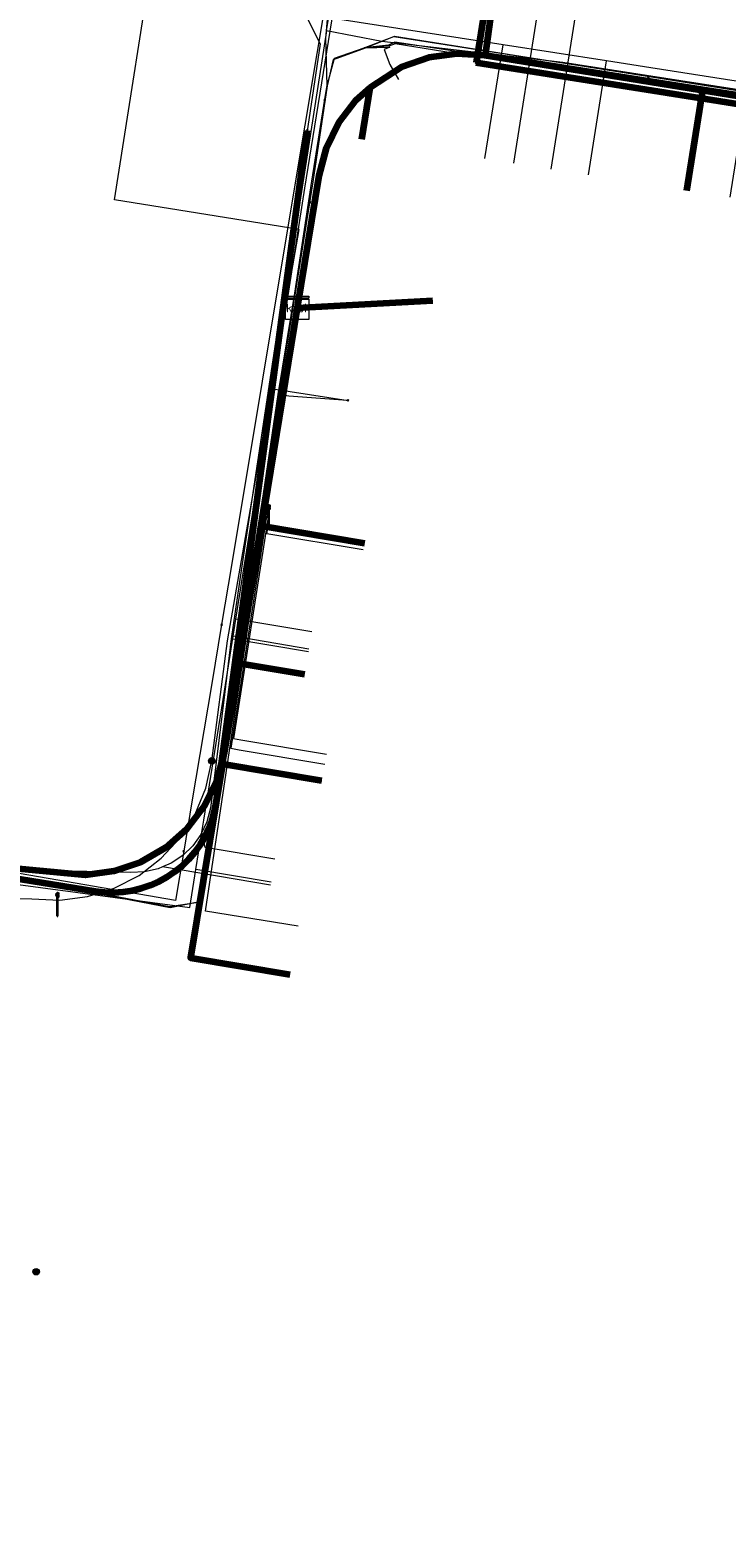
# Model space of a CAD drawing. Extents: x 152558 to 154479, y 462974 to 463683.
# Tile 156 of 256: x 153363 to 153387, y 463370 to 463421. Entities that reach past the tile are written whole.
import ezdxf
from ezdxf.enums import TextEntityAlignment as Align
from ezdxf.lldxf.tags import DXFTag

# ---------------------------------------------------------------- set-up
doc = ezdxf.new("R2010")
doc.units = 0
doc.header["$LTSCALE"] = 0.2
doc.layers.get('0').update_dxf_attribs({"linetype": 'CONTINUOUS'})
for name, color, linetype, lineweight in [('B-RO-KL-DATA_COAXIAAL_17_ZIGGO BV-G', 90, 'KL-DATA-N', 18), ('B-RO-KL-DATA_COAXIAAL_7_ZIGGO BV-G', 90, 'KL-DATA-N', 18), ('B-RO-KL-DATA_EUROFIBER NEDERLAND BV-G', 90, 'KL-DATA-N', 18), ('B-RO-KL-DATA_HULPSTUK_KPN BV-S', 90, 'CONTINUOUS', 25), ('B-RO-KL-DATA_HULPSTUK_REGGEFIBER OPERATOR BV-S', 90, 'CONTINUOUS', 25), ('B-RO-KL-DATA_HULPSTUK_STEDIN NETBEHEER BV-S', 90, 'CONTINUOUS', 25), ('B-RO-KL-DATA_HULPSTUK_ZIGGO BV-S', 90, 'CONTINUOUS', 25), ('B-RO-KL-DATA_KABELBED_KPN BV-G', 90, 'CONTINUOUS', 100), ('B-RO-KL-DATA_KABELBED_ZIGGO BV-G', 90, 'CONTINUOUS', 100), ('B-RO-KL-DATA_REGGEFIBER OPERATOR BV-G', 90, 'KL-DATA-N', 18), ('B-RO-KL-DATA_STEDIN NETBEHEER BV-G', 90, 'KL-DATA-N', 18), ('B-RO-KL-ET_LS_400 V_STEDIN NETBEHEER BV-G', 190, 'KL-LS-N', 18), ('B-RO-KL-ET_LS_GEMEENTE AMERSFOORT-S', 190, 'CONTINUOUS', 25), ('B-RO-KL-GAS_LD_KOPER_22_0.1 BAR_STEDIN NETBEHEER BV-G', 50, 'KL-GAS-LD-N', 18), ('B-RO-KL-GAS_LD_PVC_63_0.1 BAR_STEDIN NETBEHEER BV-G', 50, 'KL-GAS-LD-N', 18), ('B-RO-KL-WATER_100_VITENS-G', 170, 'KL-WATER-N', 18), ('B-RO-KL-WATER_HULPSTUK_VITENS-S', 170, 'CONTINUOUS', 25)]:
    doc.layers.add(name, color=color, linetype=linetype, lineweight=lineweight)
doc.styles.add('NLCS-ISO', font='NLCS-ISO.ttf')
tags = doc.linetypes.add('KL-DATA-N', pattern='A,4,-1,[101,NLCS.SHX,S=0.5,R=0,X=0,Y=0],-1,4,-1,["D",Standard,S=1,R=0,X=-0.25,Y=-0.5],-1.5', length=12.5).pattern_tags.tags
tags[18] = DXFTag(74, 10)
tags = doc.linetypes.add('KL-GAS-LD-N', pattern='A,4,-1,[69,NLCS.SHX,S=0.5,R=0,X=0,Y=0],-1,4,-1,["L",Standard,S=1,R=0,X=0.25,Y=-0.5],-2', length=13).pattern_tags.tags
tags[18] = DXFTag(74, 10)
tags = doc.linetypes.add('KL-LS-N', pattern='A,4,-1,[103,NLCS.SHX,S=0.75,R=0,X=0,Y=0],-1,4,-1,["L",Standard,S=1,R=0,X=0,Y=-0.5],-2', length=13).pattern_tags.tags
tags[18] = DXFTag(74, 10)
doc.linetypes.add('KL-WATER-N', pattern='A,7,-0.5,[168,NLCS.SHX,S=0.75,R=0,X=0.75,Y=0],-2', length=9.5)

# ---------------------------------------------------------------- blocks, each defined once
blk = doc.blocks.new('SKL-WTB_HULP_MOF-SO')
at = {"linetype": 'ByBlock', "lineweight": 18}
h = blk.add_hatch(color=0, dxfattribs=at)
h.dxf.hatch_style = 1
h.paths.add_polyline_path([(-0.5625, 0, 1), (0.5625, 0, 1)])
at = {"color": 0, "linetype": 'ByBlock', "lineweight": 18}
blk.add_circle((0, 0), 0.5625, dxfattribs=at)
at = {"color": 0, "linetype": 'ByBlock', "lineweight": 18, "style": 'NLCS-ISO', "flags": 1}
for tag, p in [('TYPE', (1.5, 0)), ('OMSCHRIJVING', (1.5, -3)), ('LABEL', (1.5, -1.5))]:
    blk.add_attdef(tag, p, '', height=1, dxfattribs=at)
blk = doc.blocks.new('SKL-WTB_HULP_KAST-SO')
at = {"color": 0, "linetype": 'ByBlock', "lineweight": 18}
for points in [[(-2, 2), (2, 2), (2, 1.68), (-2, 1.68)], [(-2, 1.52), (2, 1.52), (2, -2), (-2, -2)]]:
    blk.add_lwpolyline(points, close=True, dxfattribs=at)
at = {"color": 0, "linetype": 'ByBlock', "lineweight": 18, "style": 'NLCS-ISO'}
blk.add_text('kast', height=1.5, dxfattribs=at).set_placement((0, 0), align=Align.MIDDLE_CENTER)
at = {"color": 0, "linetype": 'ByBlock', "lineweight": 18, "style": 'NLCS-ISO', "flags": 1}
for tag, p in [('TYPE', (2.5, 0)), ('OMSCHRIJVING', (2.5, -3)), ('LABEL', (2.5, -1.5))]:
    blk.add_attdef(tag, p, '', height=1, dxfattribs=at)
blk = doc.blocks.new('SKL-WTB_HULP_OVERIG-SO')
at = {"color": 0, "linetype": 'ByBlock', "lineweight": 18}
for points in [[(-0.14, 0.14), (0.14, -0.14)], [(0.14, 0.14), (-0.14, -0.14)]]:
    blk.add_lwpolyline(points, dxfattribs=at)
at = {"color": 0, "linetype": 'ByBlock', "lineweight": 18, "style": 'NLCS-ISO', "flags": 1}
for tag, p in [('TYPE', (1.5, 0)), ('OMSCHRIJVING', (1.5, -3)), ('LABEL', (1.5, -1.5))]:
    blk.add_attdef(tag, p, '', height=1, dxfattribs=at)
blk = doc.blocks.new('SKL-ET_LS_MAST-SO')
for p, q in [((-0.05, 2.07), (0.05, 2.07)), ((-0.05, -2), (0.05, -2))]:
    blk.add_line(p, q)
for points in [[(-0.18, 1.76), (-0.22, 1.76), (-0.22, 1.84), (-0.18, 1.84), (-0.18, 1.79)], [(-0.18, 1.49), (-0.22, 1.49), (-0.22, 1.57), (-0.18, 1.57), (-0.18, 1.52)], [(-0.18, 1.79), (-0.05, 1.79)], [(-0.18, 1.76), (-0.05, 1.76)], [(-0.18, 1.52), (-0.05, 1.52)], [(-0.18, 1.49), (-0.05, 1.49)], [(-0.05, -2), (-0.05, 2.07)], [(0.05, -2), (0.05, 2.07)], [(0.18, 1.92), (0.05, 1.92)], [(0.18, 1.89), (0.05, 1.89)], [(0.18, 1.66), (0.05, 1.66)], [(0.18, 1.63), (0.05, 1.63)], [(0.18, 1.39), (0.05, 1.39)], [(0.18, 1.36), (0.05, 1.36)], [(0.18, 1.89), (0.22, 1.89), (0.22, 1.97), (0.18, 1.97), (0.18, 1.92)], [(0.18, 1.63), (0.22, 1.63), (0.22, 1.71), (0.18, 1.71), (0.18, 1.66)], [(0.18, 1.36), (0.22, 1.36), (0.22, 1.44), (0.18, 1.44), (0.18, 1.39)]]:
    blk.add_lwpolyline(points)

msp = doc.modelspace()

# ---------------------------------------------------------------- linework, layer by layer
at = {"layer": 'B-RO-KL-DATA_COAXIAAL_17_ZIGGO BV-G', "flags": 128}
msp.add_lwpolyline([(153432.978, 463450.397), (153432.974, 463450.403), (153431.887, 463450.601), (153421.224, 463444.916), (153419.515, 463444.005), (153419.241, 463442.436), (153418.421, 463437.737), (153416.41, 463426.217), (153416.1, 463425.096), (153415.58, 463424.056), (153414.868, 463423.136), (153413.992, 463422.37), (153413.343, 463421.995), (153412.986, 463421.788), (153411.885, 463421.411), (153410.733, 463421.253), (153409.573, 463421.322), (153401.464, 463422.591), (153400.377, 463422.761), (153397.094, 463423.275), (153396.089, 463416.927), (153387.253, 463418.326), (153385.771, 463418.561), (153378.312, 463419.741), (153377.337, 463419.799), (153376.369, 463419.666), (153375.446, 463419.347), (153374.602, 463418.855), (153374.362, 463418.643), (153373.87, 463418.208), (153373.278, 463417.432), (153372.848, 463416.555), (153372.597, 463415.612), (153371.854, 463411.073)], dxfattribs=at)
at = {"layer": 'B-RO-KL-DATA_COAXIAAL_7_ZIGGO BV-G', "flags": 128}
for points in [[(153371.854, 463411.073), (153372.597, 463415.612), (153372.848, 463416.555), (153373.278, 463417.432), (153373.87, 463418.208), (153374.362, 463418.643), (153374.602, 463418.855), (153375.446, 463419.347), (153376.369, 463419.666), (153377.337, 463419.799), (153378.312, 463419.741), (153385.771, 463418.561), (153387.253, 463418.326), (153386.702, 463414.87)], [(153371.854, 463411.073), (153372.597, 463415.612), (153372.848, 463416.555), (153373.278, 463417.432), (153373.87, 463418.208), (153374.362, 463418.643), (153374.602, 463418.855), (153375.446, 463419.347), (153376.369, 463419.666), (153377.337, 463419.799), (153378.312, 463419.741), (153385.771, 463418.561), (153387.253, 463418.326), (153396.089, 463416.927), (153398.895, 463416.483), (153400.081, 463416.296), (153406.991, 463415.202), (153406.439, 463411.741)], [(153371.854, 463411.073), (153372.597, 463415.612), (153372.848, 463416.555), (153373.278, 463417.432), (153373.87, 463418.208), (153374.362, 463418.643), (153374.602, 463418.855), (153375.446, 463419.347), (153376.369, 463419.666), (153377.337, 463419.799), (153378.312, 463419.741), (153385.771, 463418.561), (153387.253, 463418.326), (153396.089, 463416.927), (153398.895, 463416.483), (153398.344, 463413.027)], [(153371.854, 463411.073), (153372.597, 463415.612), (153372.848, 463416.555), (153373.278, 463417.432), (153373.87, 463418.208), (153374.362, 463418.643), (153374.602, 463418.855), (153375.446, 463419.347), (153376.369, 463419.666), (153377.337, 463419.799), (153378.312, 463419.741), (153385.771, 463418.561), (153387.253, 463418.326), (153396.089, 463416.927), (153398.895, 463416.483), (153400.081, 463416.296), (153406.991, 463415.202), (153409.08, 463414.871), (153409.949, 463414.651), (153410.767, 463414.279), (153411.504, 463413.768), (153412.138, 463413.133), (153412.649, 463412.395), (153413.019, 463411.577), (153413.237, 463410.706), (153413.296, 463409.811), (153413.194, 463408.919), (153413.038, 463408.165), (153411.514, 463408.48)], [(153374.078, 463416.864), (153374.362, 463418.643), (153373.87, 463418.208), (153373.278, 463417.432), (153372.848, 463416.555), (153372.597, 463415.612), (153371.854, 463411.073)], [(153371.854, 463411.073), (153370.63, 463403.602), (153369.856, 463398.877), (153369.352, 463395.801), (153369.099, 463394.855), (153368.667, 463393.975), (153368.072, 463393.197), (153367.336, 463392.55), (153366.488, 463392.059), (153365.561, 463391.742), (153364.59, 463391.612), (153363.613, 463391.676), (153362.85, 463391.799), (153361.805, 463391.877), (153360.762, 463391.772), (153359.754, 463391.487), (153358.81, 463391.031), (153357.961, 463390.418), (153357.231, 463389.666), (153356.642, 463388.798), (153356.627, 463388.763), (153356.214, 463387.842), (153355.96, 463386.827), (153355.509, 463384.008), (153355.46, 463383.703), (153354.909, 463380.069), (153353.722, 463372.237), (153353.063, 463367.892), (153352.899, 463366.805), (153351.776, 463359.401), (153351.611, 463358.313), (153350.923, 463353.769), (153353.532, 463349.776)], [(153371.854, 463411.073), (153370.63, 463403.602), (153369.856, 463398.877), (153369.352, 463395.801), (153369.099, 463394.855), (153368.667, 463393.975), (153368.072, 463393.197), (153367.336, 463392.55), (153366.488, 463392.059), (153365.561, 463391.742), (153364.59, 463391.612), (153363.613, 463391.676), (153362.85, 463391.799), (153361.805, 463391.877), (153360.762, 463391.772), (153359.754, 463391.487), (153358.81, 463391.031), (153357.961, 463390.418), (153357.231, 463389.666), (153356.642, 463388.798), (153356.627, 463388.763), (153356.214, 463387.842), (153355.96, 463386.827), (153355.509, 463384.008), (153355.46, 463383.703), (153354.909, 463380.069), (153353.722, 463372.237), (153353.063, 463367.892), (153352.899, 463366.805), (153351.776, 463359.401), (153351.611, 463358.313), (153350.923, 463353.769), (153354.633, 463353.163)], [(153371.854, 463411.073), (153370.63, 463403.602), (153369.856, 463398.877), (153369.352, 463395.801), (153369.099, 463394.855), (153368.667, 463393.975), (153368.072, 463393.197), (153367.336, 463392.55), (153366.488, 463392.059), (153365.561, 463391.742), (153364.59, 463391.612), (153363.613, 463391.676), (153362.85, 463391.799), (153361.805, 463391.877), (153360.762, 463391.772), (153359.754, 463391.487), (153358.81, 463391.031), (153357.961, 463390.418), (153357.231, 463389.666), (153356.642, 463388.798), (153356.627, 463388.763), (153356.214, 463387.842), (153355.96, 463386.827), (153355.509, 463384.008), (153355.46, 463383.703), (153354.909, 463380.069), (153353.722, 463372.237), (153353.063, 463367.892), (153352.899, 463366.805), (153351.776, 463359.401), (153351.611, 463358.313), (153355.365, 463357.7)], [(153371.854, 463411.073), (153370.63, 463403.602), (153369.856, 463398.877), (153369.352, 463395.801), (153369.099, 463394.855), (153368.667, 463393.975), (153368.072, 463393.197), (153367.336, 463392.55), (153366.488, 463392.059), (153365.561, 463391.742), (153364.59, 463391.612), (153363.613, 463391.676), (153362.85, 463391.799), (153361.805, 463391.877), (153360.762, 463391.772), (153359.754, 463391.487), (153358.81, 463391.031), (153357.961, 463390.418), (153357.231, 463389.666), (153356.642, 463388.798), (153356.627, 463388.763), (153356.214, 463387.842), (153355.96, 463386.827), (153355.509, 463384.008), (153355.46, 463383.703), (153354.909, 463380.069), (153353.722, 463372.237), (153353.063, 463367.892), (153353.898, 463366.642), (153356.724, 463366.18)], [(153371.854, 463411.073), (153370.63, 463403.602), (153369.856, 463398.877), (153369.352, 463395.801), (153369.099, 463394.855), (153368.667, 463393.975), (153368.072, 463393.197), (153367.336, 463392.55), (153366.488, 463392.059), (153365.561, 463391.742), (153364.59, 463391.612), (153363.613, 463391.676), (153362.85, 463391.799), (153361.805, 463391.877), (153360.762, 463391.772), (153359.754, 463391.487), (153358.81, 463391.031), (153357.961, 463390.418), (153357.231, 463389.666), (153356.642, 463388.798), (153356.627, 463388.763), (153356.214, 463387.842), (153355.96, 463386.827), (153355.509, 463384.008), (153355.46, 463383.703), (153354.909, 463380.069), (153353.722, 463372.237), (153353.063, 463367.892), (153353.898, 463366.642), (153356.233, 463363.145)], [(153371.854, 463411.073), (153370.63, 463403.602), (153369.856, 463398.877), (153369.352, 463395.801), (153369.099, 463394.855), (153368.667, 463393.975), (153368.072, 463393.197), (153367.336, 463392.55), (153366.488, 463392.059), (153365.561, 463391.742), (153364.59, 463391.612), (153363.613, 463391.676), (153362.85, 463391.799), (153361.805, 463391.877), (153360.762, 463391.772), (153359.754, 463391.487), (153358.81, 463391.031), (153357.961, 463390.418), (153357.231, 463389.666), (153356.642, 463388.798), (153356.627, 463388.763), (153356.214, 463387.842), (153355.96, 463386.827), (153355.509, 463384.008), (153355.46, 463383.703), (153354.909, 463380.069), (153353.722, 463372.237), (153357.589, 463371.606)], [(153371.854, 463411.073), (153370.63, 463403.602), (153369.856, 463398.877), (153369.352, 463395.801), (153369.099, 463394.855), (153368.667, 463393.975), (153368.072, 463393.197), (153367.336, 463392.55), (153366.488, 463392.059), (153365.561, 463391.742), (153364.59, 463391.612), (153363.613, 463391.676), (153362.85, 463391.799), (153361.805, 463391.877), (153360.762, 463391.772), (153359.754, 463391.487), (153358.81, 463391.031), (153357.961, 463390.418), (153357.231, 463389.666), (153356.642, 463388.798), (153356.627, 463388.763), (153356.214, 463387.842), (153355.96, 463386.827), (153355.509, 463384.008), (153355.46, 463383.703), (153354.909, 463380.069), (153358.861, 463379.424)], [(153371.854, 463411.073), (153370.63, 463403.602), (153369.856, 463398.877), (153369.352, 463395.801), (153369.099, 463394.855), (153368.667, 463393.975), (153368.072, 463393.197), (153367.336, 463392.55), (153366.488, 463392.059), (153365.561, 463391.742), (153364.59, 463391.612), (153363.613, 463391.676), (153362.85, 463391.799), (153361.805, 463391.877), (153360.762, 463391.772), (153359.754, 463391.487), (153358.81, 463391.031), (153357.961, 463390.418), (153357.231, 463389.666), (153356.642, 463388.798), (153356.627, 463388.763), (153356.214, 463387.842), (153355.96, 463386.827), (153355.509, 463384.008), (153355.46, 463383.703), (153354.909, 463380.069), (153358.861, 463379.424)], [(153371.854, 463411.073), (153370.63, 463403.602), (153369.856, 463398.877), (153369.352, 463395.801), (153369.099, 463394.855), (153368.667, 463393.975), (153368.072, 463393.197), (153367.336, 463392.55), (153366.488, 463392.059), (153365.561, 463391.742), (153364.59, 463391.612), (153363.613, 463391.676), (153362.85, 463391.799), (153361.805, 463391.877), (153360.762, 463391.772), (153359.754, 463391.487), (153358.81, 463391.031), (153357.961, 463390.418), (153357.231, 463389.666), (153356.642, 463388.798), (153356.627, 463388.763), (153356.214, 463387.842), (153355.96, 463386.827), (153355.509, 463384.008), (153358.079, 463383.588)], [(153371.854, 463411.073), (153370.63, 463403.602), (153369.856, 463398.877), (153369.352, 463395.801), (153369.099, 463394.855), (153368.667, 463393.975), (153368.072, 463393.197), (153367.336, 463392.55), (153366.488, 463392.059), (153365.561, 463391.742), (153364.59, 463391.612), (153363.613, 463391.676), (153362.85, 463391.799), (153361.805, 463391.877), (153360.762, 463391.772), (153359.754, 463391.487), (153358.81, 463391.031), (153357.961, 463390.418), (153357.231, 463389.666), (153356.642, 463388.798), (153356.627, 463388.763), (153360.305, 463388.163)], [(153371.854, 463411.073), (153370.63, 463403.602), (153369.856, 463398.877), (153369.352, 463395.801), (153369.289, 463395.416), (153368.2, 463388.771), (153371.608, 463388.197)], [(153371.854, 463411.073), (153370.63, 463403.602), (153369.856, 463398.877), (153369.352, 463395.801), (153369.289, 463395.416), (153372.699, 463394.842)], [(153371.854, 463411.073), (153370.63, 463403.602), (153369.856, 463398.877), (153369.352, 463395.801), (153369.289, 463395.416), (153372.699, 463394.842)], [(153371.854, 463411.073), (153370.63, 463403.602), (153374.162, 463403.007)], [(153371.854, 463411.073), (153376.508, 463411.325)]]:
    msp.add_lwpolyline(points, dxfattribs=at)
at = {"layer": 'B-RO-KL-DATA_EUROFIBER NEDERLAND BV-G', "flags": 128}
for points in [[(153121.5, 463384.9), (153120.6, 463386.5), (153123.3, 463399.8), (153129.3, 463429.9), (153130.1, 463431.2), (153131, 463431.7), (153133.1, 463432.5), (153135.4, 463432.2), (153155.7, 463428.9), (153175.9, 463425.6), (153177.3, 463424.9), (153178, 463423.9), (153178.2, 463422.1), (153177.7, 463418.5), (153178.3, 463418.4), (153182.7, 463417.7), (153183.3, 463417.5), (153183.5, 463419), (153184.2, 463421.4), (153185.5, 463422.5), (153187.6, 463422.9), (153192.8, 463422), (153197.8, 463421.1), (153204.7, 463419.9), (153226.2, 463416), (153236.1, 463414.1), (153237.6, 463412.5), (153238.2, 463410.6), (153238.2, 463409.9), (153238.1, 463408.2), (153238.2, 463407.9), (153238.9, 463407.8), (153243.4, 463406.9), (153243.9, 463406.9), (153244.2, 463408.4), (153245.3, 463410.7), (153248.2, 463412.3), (153249.7, 463412.2), (153268.1, 463409), (153284.8, 463406.1), (153295.5, 463404.3), (153297.5, 463402.9), (153299.2, 463402.5), (153304.9, 463401.2), (153305.2, 463401.2), (153307.1, 463400.8), (153310.9, 463400.6), (153333.1, 463396.6), (153341.8, 463395.1), (153343.9, 463394.2), (153344.3, 463393.8), (153346.4, 463391.9), (153346.5, 463391.6), (153349.1, 463391.3), (153354.7, 463390.6), (153357.3, 463390.9), (153359.8, 463391.2), (153362.3, 463391.5), (153367.5, 463390.5), (153368.5, 463390.7), (153368.7, 463392.2), (153370.7, 463404.7), (153372.4, 463415.4), (153372.9, 463418.7), (153373.1, 463419.6), (153374.2, 463420), (153375.2, 463420.4), (153397.3, 463416.9), (153413.7, 463413.9), (153413.8, 463413.2), (153413.4, 463410.6), (153413.5, 463409.8), (153415.2, 463409.4), (153420.9, 463408.3), (153422.9, 463407.9), (153424.9, 463407.4), (153425.2, 463408), (153426.4, 463412), (153427.3, 463412.7), (153427.9, 463413.6), (153428.6, 463418.2), (153428.6, 463418.5), (153459.6, 463411.9), (153464.6, 463411), (153467, 463411.5), (153467.5, 463411.4), (153468.3, 463410.8)], [(153121.5, 463384.9), (153120.6, 463386.5), (153123.3, 463399.8), (153129.3, 463429.9), (153130.1, 463431.2), (153131, 463431.7), (153133.1, 463432.5), (153135.4, 463432.2), (153155.7, 463428.9), (153175.9, 463425.6), (153177.3, 463424.9), (153178, 463423.9), (153178.2, 463422.1), (153177.7, 463418.5), (153178.3, 463418.4), (153182.7, 463417.7), (153183.3, 463417.5), (153183.5, 463419), (153184.2, 463421.4), (153185.5, 463422.5), (153187.6, 463422.9), (153192.8, 463422), (153197.8, 463421.1), (153204.7, 463419.9), (153226.2, 463416), (153236.1, 463414.1), (153237.6, 463412.5), (153238.2, 463410.6), (153238.2, 463409.9), (153238.1, 463408.2), (153238.2, 463407.9), (153238.9, 463407.8), (153243.4, 463406.9), (153243.9, 463406.9), (153244.2, 463408.4), (153245.3, 463410.7), (153248.2, 463412.3), (153249.7, 463412.2), (153268.1, 463409), (153284.8, 463406.1), (153295.5, 463404.3), (153297.5, 463402.9), (153299.2, 463402.5), (153304.9, 463401.2), (153305.2, 463401.2), (153307.1, 463400.8), (153310.9, 463400.6), (153333.1, 463396.6), (153341.8, 463395.1), (153343.9, 463394.2), (153344.3, 463393.8), (153346.4, 463391.9), (153346.5, 463391.6), (153349.1, 463391.3), (153354.7, 463390.6), (153357.3, 463390.9), (153359.8, 463391.2), (153362.3, 463391.5), (153367.5, 463390.5), (153368.5, 463390.7), (153368.7, 463392.2), (153370.7, 463404.7), (153372.4, 463415.4), (153372.9, 463418.7), (153373.1, 463419.6), (153374.2, 463420), (153375.2, 463420.4), (153397.3, 463416.9), (153413.7, 463413.9), (153413.8, 463413.2), (153413.4, 463410.6), (153413.5, 463409.8), (153415.2, 463409.4), (153420.9, 463408.3), (153422.9, 463407.9), (153424.9, 463407.4), (153425.2, 463408), (153426.4, 463412), (153427.3, 463412.7), (153427.9, 463413.6), (153428.6, 463418.2), (153428.6, 463418.5), (153454.5, 463412.9), (153454.6, 463412.9), (153464.6, 463411), (153467, 463411.5), (153467.5, 463411.4), (153468.28, 463410.709)]]:
    msp.add_lwpolyline(points, dxfattribs=at)
at = {"layer": 'B-RO-KL-DATA_KABELBED_KPN BV-G', "flags": 128}
for points in [[(153379.091, 463426.399), (153378.979, 463425.684), (153377.995, 463419.487)], [(153396.496, 463416.556), (153377.995, 463419.487)], [(153360.881, 463391.716), (153364.924, 463391.064), (153365.243, 463391.027), (153365.564, 463391.018), (153365.885, 463391.038), (153366.202, 463391.087), (153366.514, 463391.163), (153366.818, 463391.266), (153367.112, 463391.396), (153367.393, 463391.552), (153367.659, 463391.731), (153367.909, 463391.934), (153368.139, 463392.158), (153368.349, 463392.401), (153368.536, 463392.662), (153368.699, 463392.939), (153368.837, 463393.229), (153368.949, 463393.53), (153369.034, 463393.84), (153369.091, 463394.156), (153372.202, 463417.165)]]:
    msp.add_lwpolyline(points, dxfattribs=at)
at = {"layer": 'B-RO-KL-DATA_KABELBED_ZIGGO BV-G', "flags": 128}
for points in [[(153378.312, 463419.741), (153379.184, 463426.078)], [(153378.312, 463419.741), (153377.337, 463419.799), (153376.369, 463419.666), (153375.446, 463419.347), (153374.362, 463418.643)], [(153385.771, 463418.561), (153378.312, 463419.741)], [(153374.362, 463418.643), (153373.87, 463418.208), (153373.278, 463417.432), (153372.848, 463416.555), (153372.597, 463415.612), (153371.854, 463411.073)], [(153374.078, 463416.864), (153374.362, 463418.643)], [(153385.22, 463415.105), (153385.771, 463418.561)], [(153387.253, 463418.326), (153385.771, 463418.561)], [(153371.854, 463411.073), (153370.63, 463403.602)], [(153371.854, 463411.073), (153376.508, 463411.325)], [(153370.63, 463403.602), (153369.856, 463398.877)], [(153370.63, 463403.602), (153374.162, 463403.007)], [(153369.856, 463398.877), (153369.352, 463395.801)], [(153372.115, 463398.497), (153369.856, 463398.877)], [(153369.352, 463395.801), (153369.099, 463394.855), (153368.667, 463393.975), (153368.072, 463393.197), (153367.336, 463392.55), (153366.488, 463392.059), (153365.561, 463391.742), (153364.59, 463391.612), (153361.805, 463391.877), (153360.762, 463391.772), (153359.754, 463391.487), (153358.81, 463391.031), (153357.961, 463390.418), (153357.231, 463389.666), (153356.627, 463388.763)], [(153369.289, 463395.416), (153369.352, 463395.801)], [(153369.289, 463395.416), (153368.2, 463388.771), (153371.608, 463388.197)], [(153372.699, 463394.842), (153369.289, 463395.416)]]:
    msp.add_lwpolyline(points, dxfattribs=at)
at = {"layer": 'B-RO-KL-DATA_REGGEFIBER OPERATOR BV-G', "flags": 128}
for points in [[(153131, 463431.7), (153133.1, 463432.5), (153135.4, 463432.2), (153155.7, 463428.9), (153175.9, 463425.6), (153177.3, 463424.9), (153178, 463423.9), (153178.2, 463422.1), (153177.7, 463418.5), (153178.3, 463418.4), (153182.7, 463417.7), (153183.3, 463417.5), (153183.5, 463419), (153184.2, 463421.4), (153185.5, 463422.5), (153187.6, 463422.9), (153190, 463422.5), (153204.7, 463419.9), (153226.2, 463416), (153236.1, 463414.2), (153237.6, 463412.5), (153238.2, 463410.6), (153238.2, 463409.9), (153238.1, 463408.2), (153238.2, 463407.9), (153243.5, 463407), (153243.9, 463406.9), (153244.2, 463408.4), (153245.3, 463410.7), (153248.2, 463412.3), (153249.7, 463412.2), (153268.1, 463409), (153292.7, 463404.7), (153294.7, 463403.4), (153296.2, 463403.2), (153296.4, 463403.1), (153297.5, 463402.9), (153298.4, 463402.6), (153299.2, 463402.5), (153304.9, 463401.2), (153305.2, 463401.2), (153307.1, 463400.8), (153310.9, 463400.6), (153333.1, 463396.6), (153341.8, 463395.1), (153343.9, 463394.2), (153346.4, 463391.9), (153346.5, 463391.6), (153354.7, 463390.6), (153357.3, 463390.9), (153359.8, 463391.2), (153362.3, 463391.5), (153367.5, 463390.5), (153368.5, 463390.7), (153370.7, 463404.7), (153371.2, 463408.1), (153372.4, 463415.4), (153372.9, 463418.7), (153373.1, 463419.6), (153374.2, 463420), (153375.2, 463420.4), (153397.3, 463416.9), (153413.7, 463413.9), (153413.8, 463413.2), (153413.4, 463410.6), (153413.5, 463409.8), (153415.2, 463409.4), (153420.9, 463408.3), (153424.9, 463407.4), (153425.2, 463408), (153426.4, 463412), (153427.3, 463412.7), (153427.9, 463413.5), (153428.6, 463418.2), (153428.6, 463418.5), (153437.4, 463416.7), (153440.9, 463415.8), (153454.5, 463412.9), (153457.3, 463412.3), (153462.1, 463411.4), (153464.6, 463411), (153465.5, 463411.3), (153467, 463411.5), (153467.5, 463411.4), (153474.1, 463405.3), (153477.2, 463402), (153482.8, 463396.5), (153483.4, 463396.1), (153484.5, 463395.7), (153485.1, 463395.1), (153485.4, 463394.6), (153489.3, 463383.7), (153490.1, 463382.6), (153492.1, 463377.5), (153495, 463368.8), (153496.7, 463364.6), (153498.3, 463360.6), (153498.9, 463358.9), (153501, 463356.3), (153505.1, 463353.7), (153510.5, 463352.7), (153530.4, 463349.1), (153532.5, 463348.3), (153547.9, 463345.7), (153551.9, 463346.5), (153555.7, 463348.2), (153557.3, 463348.2), (153558.5, 463347.8), (153561.7, 463345), (153561.8, 463344.9), (153568.5, 463352.7), (153576.9, 463362.5), (153578.8, 463365), (153584.8, 463371.9), (153585.8, 463373.1), (153593.1, 463375.7), (153602.2, 463379), (153603.8, 463379.4), (153605.2, 463379.4), (153609.1, 463378.7), (153626, 463375.8), (153642.2, 463372.7), (153655.9, 463370.3), (153658, 463369.7), (153659.2, 463368.7), (153659.9, 463368.7), (153667.9, 463367.3), (153669, 463367.1), (153668.8, 463368.3), (153670, 463374.4), (153671.1, 463375.4), (153672.1, 463376.5), (153672.7, 463379.1), (153676.2, 463398.8), (153678.8, 463402.6), (153679.5, 463403.8), (153680.4, 463405.6), (153682.6, 463410.3), (153684.2, 463415.8), (153686.1, 463425.6), (153687.2, 463431.7), (153688.2, 463439.2), (153691.7, 463458.3), (153692.5, 463459.2), (153694.5, 463469.3), (153695, 463472.5), (153695.6, 463473), (153696.8, 463473.3), (153714.4, 463468.6), (153734.1, 463463.4), (153764.6, 463455.2), (153795.3, 463447.1), (153824.6, 463439.2), (153850.3, 463432.5), (153853.5, 463431.6), (153854.6, 463431.1), (153855.6, 463430.2), (153856.9, 463429.6), (153858.6, 463429.2), (153862.3, 463428.3), (153862.8, 463428.3), (153863.4, 463428.4), (153864.6, 463428.2), (153865.4, 463427.8), (153867.6, 463427.3), (153869.5, 463426.7), (153870.3, 463426.8), (153872.6, 463426.9), (153881.5, 463424.5), (153892.7, 463421.2), (153908.9, 463416.3), (153914.4, 463414.6), (153916.7, 463413.8), (153917.9, 463413.7), (153924.7, 463411.6), (153925.7, 463411.2), (153926.3, 463411), (153927, 463410.3), (153937.8, 463407.2), (153962.3, 463400.1), (153977.3, 463395.5), (153980.3, 463394.8), (153982.6, 463394.8), (153989.8, 463392.6), (153994, 463391.5), (154002.9, 463388.7), (154017.2, 463384.4), (154041, 463377.3), (154061, 463371.2), (154063.8, 463370.2), (154064.9, 463369.4), (154077.4, 463364.9), (154078.3, 463363.6), (154083.9, 463361.2), (154085.3, 463360), (154131.3, 463340.4), (154133.3, 463339.8), (154135, 463340.5), (154137.2, 463340.5), (154195.5, 463339), (154196.5, 463338.8), (154202.6, 463324.3), (154205.1, 463318.8), (154207.8, 463315.1), (154212, 463310.1), (154214, 463307.9), (154215.9, 463305.7), (154217.9, 463303.5), (154219.9, 463301.3), (154238, 463280.1), (154240.1, 463278.2), (154243.9, 463273.8), (154244.6, 463273), (154246.2, 463273.4), (154246.4, 463273.4), (154248.2, 463272.9), (154250.1, 463272.8), (154252.7, 463273.5), (154258.4, 463276.1), (154262.2, 463278.2), (154278.3, 463284.9), (154306.7, 463297.1), (154330.5, 463306.7), (154333.4, 463304.3), (154337.9, 463299.7), (154338.9, 463298.8), (154341.6, 463297.8), (154344.4, 463297.1), (154346.8, 463297), (154349.2, 463297.2), (154351.6, 463297.9), (154354.8, 463299.1), (154356, 463299.4), (154357.5, 463298.9), (154358.1, 463298.7), (154361.192, 463299.949)], [(153372.881, 463418.711), (153372.841, 463420.335), (153372.892, 463420.976), (153373.647, 463425.635), (153373.879, 463427.097)], [(153372.862, 463420.578), (153373.657, 463425.413), (153373.932, 463427.31)], [(153372.862, 463420.578), (153370.951, 463408.313), (153373.6, 463407.9)], [(153371.247, 463408.112), (153372.359, 463415.424), (153372.881, 463418.711), (153373.139, 463419.645), (153374.159, 463419.998), (153375.171, 463420.393), (153397.326, 463416.932), (153413.709, 463413.9), (153413.844, 463413.197), (153413.361, 463410.582)], [(153410.7, 463409.1), (153412.862, 463408.718), (153413.855, 463414.342), (153402.69, 463416.127), (153380.967, 463419.501), (153374.755, 463420.214), (153372.862, 463420.578)], [(153372.881, 463418.711), (153373.139, 463419.645), (153374.159, 463419.998), (153375.171, 463420.393), (153397.326, 463416.932), (153413.709, 463413.9), (153413.844, 463413.197), (153413.597, 463411.859)], [(153387.446, 463414.754), (153388.011, 463418.264), (153375.21, 463420.194), (153374.993, 463420.087), (153374.159, 463419.998)], [(153387.124, 463414.805), (153387.652, 463418.139), (153375.212, 463420.136), (153375.002, 463420.06), (153374.159, 463419.998)], [(153374.159, 463419.998), (153375.039, 463420.019), (153374.837, 463419.941), (153375.035, 463419.432), (153375.327, 463418.917)], [(153372.806, 463418.239), (153372.881, 463418.711)], [(153371.247, 463408.112), (153372.359, 463415.424), (153372.806, 463418.239)], [(153297.542, 463402.935), (153298.43, 463402.623), (153299.23, 463402.458), (153304.892, 463401.223), (153305.157, 463401.177), (153307.14, 463400.828), (153310.932, 463400.605), (153333.079, 463396.597), (153341.818, 463395.109), (153343.856, 463394.239), (153346.389, 463391.925), (153346.488, 463391.58), (153354.728, 463390.561), (153357.317, 463390.891), (153359.794, 463391.221), (153362.32, 463391.518), (153367.479, 463390.535), (153368.455, 463390.685), (153370.729, 463404.711), (153371.247, 463408.112)], [(153348.364, 463337.176), (153350.855, 463352.133), (153351.871, 463358.636), (153352.885, 463365.139), (153353.899, 463371.641), (153354.912, 463378.144), (153356.165, 463386.219), (153356.633, 463389.187), (153356.901, 463390.087), (153357.317, 463390.891), (153359.794, 463391.221), (153362.32, 463391.518), (153367.479, 463390.535), (153368.455, 463390.685), (153370.729, 463404.711), (153371.247, 463408.112)], [(153371.247, 463408.112), (153371.574, 463408.062), (153373.585, 463407.909)], [(153371.247, 463408.112), (153371.574, 463408.062), (153373.585, 463407.909)], [(153371.892, 463389.856), (153368.708, 463390.375), (153370.719, 463403.85), (153370.729, 463404.711)], [(153370.729, 463404.711), (153370.796, 463403.844), (153369.577, 463395.971), (153369.86, 463395.913), (153372.799, 463395.421)], [(153370.729, 463404.711), (153370.844, 463403.825), (153369.672, 463396.299), (153369.919, 463396.258), (153372.857, 463395.766)], [(153374.119, 463402.775), (153370.816, 463403.327), (153370.901, 463403.848), (153370.729, 463404.711)]]:
    msp.add_lwpolyline(points, dxfattribs=at)
at = {"layer": 'B-RO-KL-DATA_STEDIN NETBEHEER BV-G', "flags": 128}
for points in [[(153368.925, 463395.527), (153369.469, 463399.649), (153371.924, 463413.769), (153365.59, 463414.786), (153367.069, 463424.172), (153367.07, 463424.83), (153366.959, 463425.478), (153366.738, 463426.097), (153366.415, 463426.67), (153365.998, 463427.179)], [(153356.827, 463388.448), (153357.774, 463389.381), (153358.885, 463390.107), (153360.12, 463390.595), (153361.426, 463390.828), (153362.753, 463390.796), (153363.711, 463390.751), (153364.662, 463390.874), (153365.578, 463391.16), (153366.429, 463391.602), (153367.191, 463392.186), (153367.839, 463392.893), (153368.354, 463393.703), (153368.719, 463394.59), (153368.925, 463395.527)]]:
    msp.add_lwpolyline(points, dxfattribs=at)
at = {"layer": 'B-RO-KL-ET_LS_400 V_STEDIN NETBEHEER BV-G', "flags": 128}
for points in [[(153411.627, 463412.241), (153411.374, 463412.63), (153411.09, 463413.016), (153410.773, 463413.396), (153410.266, 463413.916), (153409.951, 463414.195), (153409.433, 463414.597), (153409.128, 463414.803), (153408.567, 463415.132), (153407.97, 463415.417), (153407.27, 463415.684), (153404.388, 463416.133), (153402.991, 463416.351), (153395.852, 463417.465), (153395.038, 463417.592), (153391.58, 463418.131), (153389.995, 463418.378), (153383.985, 463419.315), (153382.473, 463419.551), (153378.917, 463420.106), (153366.757, 463422.001), (153366.524, 463422.083), (153366.311, 463422.209), (153366.2, 463422.308)], [(153372.154, 463421.11), (153372.648, 463420.141), (153371.843, 463414.773), (153369.937, 463402.059), (153369.592, 463399.716), (153369.359, 463397.813), (153368.88, 463393.904), (153368.757, 463393.441), (153368.553, 463393.007), (153368.274, 463392.617), (153367.93, 463392.284), (153367.531, 463392.018), (153367.232, 463391.89), (153367.09, 463391.829), (153366.623, 463391.722), (153366.143, 463391.699), (153363.13, 463391.767), (153360.891, 463391.817), (153359.251, 463390.992), (153357.815, 463389.849), (153356.642, 463388.436), (153355.782, 463386.815), (153355.741, 463386.673), (153355.599, 463386.185), (153355.425, 463385.583), (153355.27, 463385.05), (153355.202, 463384.591), (153354.972, 463383.046), (153354.618, 463380.673), (153354.389, 463379.133), (153354.154, 463377.556), (153354.081, 463377.062), (153354.014, 463376.615), (153353.784, 463375.075), (153353.409, 463372.556), (153353.402, 463372.509), (153353.056, 463370.183), (153353.007, 463369.851), (153352.513, 463366.54), (153352.305, 463365.147), (153352.136, 463364.015), (153352.048, 463363.422), (153351.974, 463362.927), (153351.908, 463362.481), (153351.901, 463362.433), (153351.555, 463360.109), (153351.157, 463357.442), (153350.95, 463356.051), (153350.79, 463354.979), (153350.428, 463352.551), (153350.199, 463351.013), (153350.127, 463350.527), (153349.824, 463348.493), (153349.812, 463348.415), (153349.595, 463346.954), (153349.29, 463344.884), (153349.033, 463342.905), (153348.958, 463342.329), (153348.777, 463340.936), (153348.763, 463340.824), (153348.378, 463337.86), (153346.262, 463321.574), (153345.991, 463319.484), (153345.099, 463312.616)], [(153378.298, 463416.201), (153378.917, 463420.106)], [(153381.854, 463415.638), (153382.473, 463419.551)], [(153372.245, 463399.269), (153369.592, 463399.716)], [(153370.945, 463391.266), (153367.232, 463391.89)]]:
    msp.add_lwpolyline(points, dxfattribs=at)
at = {"layer": 'B-RO-KL-GAS_LD_KOPER_22_0.1 BAR_STEDIN NETBEHEER BV-G', "flags": 128}
for points in [[(153379.286, 463416.044), (153380.868, 463426.034), (153380.406, 463426.308)], [(153380.57, 463415.841), (153381.87, 463424.06), (153380.8, 463426.248)], [(153372.361, 463399.959), (153369.752, 463400.397)], [(153372.261, 463399.367), (153369.658, 463399.806)], [(153371.094, 463392.153), (153368.702, 463392.556), (153368.584, 463393.084)], [(153370.961, 463391.364), (153368.379, 463391.799)]]:
    msp.add_lwpolyline(points, dxfattribs=at)
at = {"layer": 'B-RO-KL-GAS_LD_PVC_63_0.1 BAR_STEDIN NETBEHEER BV-G', "flags": 128}
msp.add_lwpolyline([(153344.378, 463311.203), (153344.569, 463312.767), (153347.202, 463329.745), (153348.416, 463337.962), (153348.918, 463341.362), (153349.071, 463342.349), (153349.227, 463343.29), (153349.916, 463347.453), (153349.937, 463347.583), (153350.084, 463348.467), (153350.402, 463350.389), (153350.98, 463353.883), (153351.172, 463355.044), (153352.013, 463360.126), (153352.184, 463361.172), (153352.707, 463364.429), (153352.811, 463365.076), (153353.632, 463370.185), (153353.761, 463370.984), (153354.325, 463374.493), (153354.489, 463375.509), (153354.853, 463377.78), (153354.979, 463378.565), (153355.742, 463383.313), (153356.003, 463384.938), (153356.193, 463386.122), (153356.406, 463387.446), (153356.731, 463389.233), (153360.476, 463391.524), (153368.176, 463390.494), (153368.379, 463391.799), (153368.584, 463393.084), (153368.649, 463393.493), (153369.357, 463397.925), (153369.658, 463399.806), (153369.752, 463400.397), (153370.085, 463402.476), (153370.727, 463406.494), (153371.493, 463411.139), (153372.117, 463415.183), (153374.089, 463427.388)], dxfattribs=at)
at = {"layer": 'B-RO-KL-WATER_100_VITENS-G', "flags": 128}
msp.add_lwpolyline([(153373.753, 463427.131), (153371.71, 463414.884), (153369.599, 463402.235), (153369.261, 463400.208), (153368.923, 463398.181), (153368.247, 463394.127), (153367.964, 463392.431), (153367.681, 463390.734), (153359.526, 463392.151), (153355.413, 463389.256), (153355.122, 463387.522), (153354.408, 463383.276), (153353.754, 463379.386), (153353.073, 463375.332), (153352.256, 463370.469), (153351.412, 463365.443), (153350.643, 463360.864)], dxfattribs=at)

# ---------------------------------------------------------------- block references
at = {"layer": 'B-RO-KL-DATA_HULPSTUK_KPN BV-S', "xscale": 0.2, "yscale": 0.2, "zscale": 0.2}
for name, p in [('SKL-WTB_HULP_OVERIG-SO', (153377.995, 463419.487)), ('SKL-WTB_HULP_OVERIG-SO', (153377.995, 463419.487)), ('SKL-WTB_HULP_OVERIG-SO', (153372.202, 463417.165)), ('SKL-WTB_HULP_MOF-SO', (153362.9, 463378))]:
    msp.add_blockref(name, p, dxfattribs=at)
at = {"layer": 'B-RO-KL-DATA_HULPSTUK_REGGEFIBER OPERATOR BV-S', "xscale": 0.2, "yscale": 0.2, "zscale": 0.2}
for p in [(153383.9, 463419), (153372.8, 463418.2), (153372.3, 463414.7), (153373.6, 463407.9), (153370.3, 463402.1), (153369.6, 463398), (153369, 463394), (153364, 463391.2), (153368.5, 463390.7)]:
    msp.add_blockref('SKL-WTB_HULP_OVERIG-SO', p, dxfattribs=at)
at = {"layer": 'B-RO-KL-DATA_HULPSTUK_STEDIN NETBEHEER BV-S', "xscale": 0.2, "yscale": 0.2, "zscale": 0.2}
msp.add_blockref('SKL-WTB_HULP_MOF-SO', (153368.925, 463395.527), dxfattribs=at)
at = {"layer": 'B-RO-KL-DATA_HULPSTUK_ZIGGO BV-S', "xscale": 0.2, "yscale": 0.2, "zscale": 0.2}
msp.add_blockref('SKL-WTB_HULP_KAST-SO', (153371.854, 463411.073), dxfattribs=at)
at = {"layer": 'B-RO-KL-ET_LS_GEMEENTE AMERSFOORT-S', "xscale": 0.2, "yscale": 0.2, "zscale": 0.2}
for p in [(153370.887, 463403.906), (153363.635, 463390.596)]:
    msp.add_blockref('SKL-ET_LS_MAST-SO', p, dxfattribs=at)
at = {"layer": 'B-RO-KL-WATER_HULPSTUK_VITENS-S', "xscale": 0.2, "yscale": 0.2, "zscale": 0.2}
for p in [(153369.261, 463400.208), (153369.261, 463400.208), (153367.964, 463392.431), (153367.964, 463392.431)]:
    msp.add_blockref('SKL-WTB_HULP_OVERIG-SO', p, dxfattribs=at)

doc.saveas('drawing.dxf')
